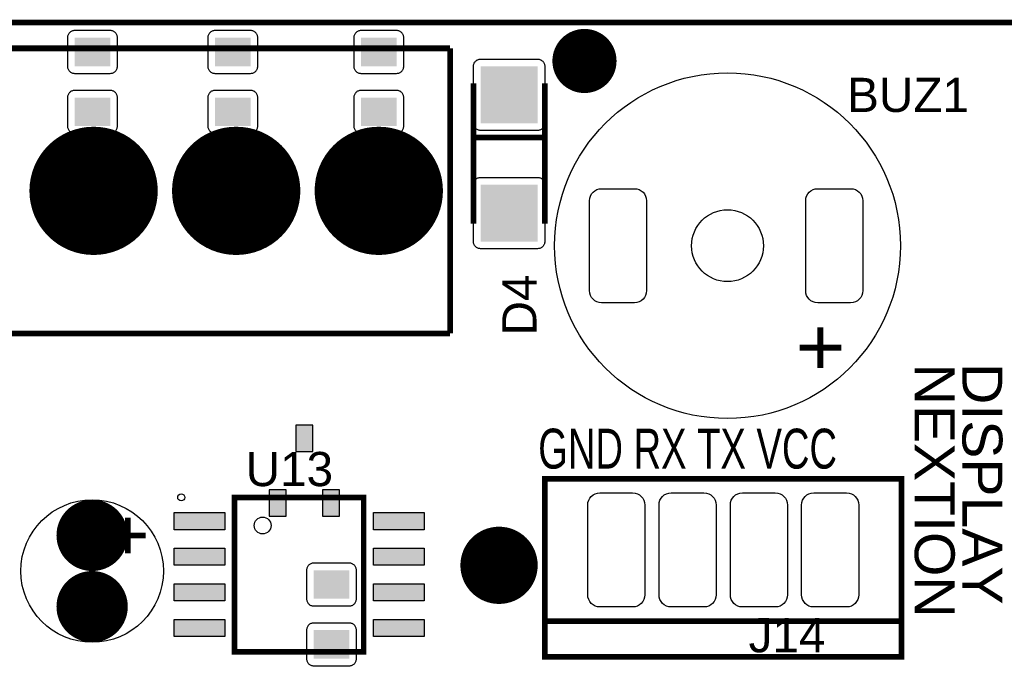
# Model space of a CAD drawing. Header units: inches. Extents: x -3.34 to 3.34, y -1.57 to 1.57.
# Tile 11 of 14: x -2.04 to -0.66, y 0.65 to 1.57. Entities that reach past the tile are written whole.
import ezdxf

# ---------------------------------------------------------------- set-up
doc = ezdxf.new("R2010")
doc.units = ezdxf.units.IN
doc.layers.get('0').update_dxf_attribs({"linetype": 'CONTINUOUS'})

# ---------------------------------------------------------------- blocks, each defined once
blk = doc.blocks.new('RPAD')
blk.add_trace([(-0.5, -0.5), (-0.5, 0.5), (0.5, -0.5), (0.5, 0.5)])
blk = doc.blocks.new('EPAD')
at = {"const_width": 0.5}
blk.add_lwpolyline([(-0.25, 0, 1), (0.25, 0, 1)], format="xyb", close=True, dxfattribs=at)

msp = doc.modelspace()

# ---------------------------------------------------------------- linework, layer by layer
for points, const_width in [([(-3.332118, -1.570866), (3.333236, -1.570866), (3.333236, 1.570866), (-3.332118, 1.570866), (-3.332118, -1.570866)], 0.008), ([(-3.332118, -1.570866), (3.333236, -1.570866), (3.333236, 1.570866), (-3.332118, 1.570866), (-3.332118, -1.570866)], 0.008), ([(-3.332118, -1.570866), (3.333236, -1.570866), (3.333236, 1.570866), (-3.332118, 1.570866), (-3.332118, -1.570866)], 0.008), ([(-3.032906, 1.134646), (-3.032906, 1.534646), (-1.432906, 1.534646)], 0.008), ([(-3.032906, 1.134646), (-3.032906, 1.534646), (-1.432906, 1.534646)], 0.008), ([(-3.032906, 1.134646), (-3.032906, 1.534646), (-1.432906, 1.534646)], 0.008), ([(-1.432906, 1.134646), (-1.432906, 1.534646)], 0.008), ([(-1.432906, 1.134646), (-1.432906, 1.534646)], 0.008), ([(-1.432906, 1.134646), (-1.432906, 1.534646)], 0.008), ([(-1.400118, 1.28848), (-1.400118, 1.48548)], 0.008), ([(-1.400118, 1.28848), (-1.400118, 1.48548)], 0.008), ([(-1.400118, 1.28848), (-1.400118, 1.48548)], 0.008), ([(-1.300118, 1.48548), (-1.300118, 1.28848)], 0.008), ([(-1.300118, 1.48548), (-1.300118, 1.28848)], 0.008), ([(-1.300118, 1.48548), (-1.300118, 1.28848)], 0.008), ([(-1.400118, 1.40948), (-1.300118, 1.40948)], 0.008), ([(-1.400118, 1.40948), (-1.300118, 1.40948)], 0.008), ([(-1.400118, 1.40948), (-1.300118, 1.40948)], 0.008), ([(-1.432906, 1.134646), (-3.032906, 1.134646)], 0.008), ([(-1.432906, 1.134646), (-3.032906, 1.134646)], 0.008), ([(-1.432906, 1.134646), (-3.032906, 1.134646)], 0.008), ([(-1.299835, 0.680709), (-0.799835, 0.680709), (-0.799835, 0.930709), (-1.299835, 0.930709), (-1.299835, 0.680709)], 0.008), ([(-1.299835, 0.680709), (-0.799835, 0.680709), (-0.799835, 0.930709), (-1.299835, 0.930709), (-1.299835, 0.680709)], 0.008), ([(-1.299835, 0.680709), (-0.799835, 0.680709), (-0.799835, 0.930709), (-1.299835, 0.930709), (-1.299835, 0.680709)], 0.008), ([(-1.735181, 0.687866), (-1.554079, 0.687866), (-1.554079, 0.904402), (-1.735181, 0.904402), (-1.735181, 0.687866)], 0.007874), ([(-1.735181, 0.687866), (-1.554079, 0.687866), (-1.554079, 0.904402), (-1.735181, 0.904402), (-1.735181, 0.687866)], 0.007874), ([(-1.735181, 0.687866), (-1.554079, 0.687866), (-1.554079, 0.904402), (-1.735181, 0.904402), (-1.735181, 0.687866)], 0.007874), ([(-1.884929, 0.876134), (-1.884929, 0.826134)], 0.008), ([(-1.884929, 0.876134), (-1.884929, 0.826134)], 0.008), ([(-1.884929, 0.876134), (-1.884929, 0.826134)], 0.008), ([(-1.859929, 0.851134), (-1.909929, 0.851134)], 0.008), ([(-1.859929, 0.851134), (-1.909929, 0.851134)], 0.008), ([(-1.859929, 0.851134), (-1.909929, 0.851134)], 0.008), ([(-0.799835, 0.730709), (-1.299835, 0.730709)], 0.008), ([(-0.799835, 0.730709), (-1.299835, 0.730709)], 0.008), ([(-0.799835, 0.730709), (-1.299835, 0.730709)], 0.008)]:
    msp.add_lwpolyline(points, dxfattribs=dict(const_width=const_width))
for points in [[(-1.89948, 1.509528), (-1.89948, 1.549528), (-1.899531, 1.550567), (-1.899679, 1.551572), (-1.899921, 1.552539), (-1.900252, 1.553463), (-1.900667, 1.554339), (-1.901161, 1.555163), (-1.901731, 1.555931), (-1.902371, 1.556637), (-1.903077, 1.557277), (-1.903844, 1.557846), (-1.904669, 1.558341), (-1.905545, 1.558756), (-1.906469, 1.559087), (-1.907436, 1.559329), (-1.908441, 1.559477), (-1.90948, 1.559528), (-1.95948, 1.559528), (-1.96052, 1.559477), (-1.961525, 1.559329), (-1.962492, 1.559087), (-1.963416, 1.558756), (-1.964292, 1.558341), (-1.965116, 1.557846), (-1.965883, 1.557277), (-1.96659, 1.556637), (-1.96723, 1.555931), (-1.967799, 1.555163), (-1.968294, 1.554339), (-1.968709, 1.553463), (-1.969039, 1.552539), (-1.969281, 1.551572), (-1.96943, 1.550567), (-1.96948, 1.549528), (-1.96948, 1.509528), (-1.96943, 1.508488), (-1.969281, 1.507483), (-1.969039, 1.506516), (-1.968709, 1.505592), (-1.968294, 1.504716), (-1.967799, 1.503892), (-1.96723, 1.503124), (-1.96659, 1.502418), (-1.965883, 1.501778), (-1.965116, 1.501209), (-1.964292, 1.500714), (-1.963416, 1.500299), (-1.962492, 1.499969), (-1.961525, 1.499726), (-1.96052, 1.499578), (-1.95948, 1.499528), (-1.90948, 1.499528), (-1.908441, 1.499578), (-1.907436, 1.499726), (-1.906469, 1.499969), (-1.905545, 1.500299), (-1.904669, 1.500714), (-1.903844, 1.501209), (-1.903077, 1.501778), (-1.902371, 1.502418), (-1.901731, 1.503124), (-1.901161, 1.503892), (-1.900667, 1.504716), (-1.900252, 1.505592), (-1.899921, 1.506516), (-1.899679, 1.507483), (-1.899531, 1.508488), (-1.89948, 1.509528)], [(-1.70263, 1.509528), (-1.70263, 1.549528), (-1.70268, 1.550567), (-1.702829, 1.551572), (-1.703071, 1.552539), (-1.703402, 1.553463), (-1.703816, 1.554339), (-1.704311, 1.555163), (-1.70488, 1.555931), (-1.70552, 1.556637), (-1.706227, 1.557277), (-1.706994, 1.557846), (-1.707818, 1.558341), (-1.708694, 1.558756), (-1.709619, 1.559087), (-1.710585, 1.559329), (-1.711591, 1.559477), (-1.71263, 1.559528), (-1.76263, 1.559528), (-1.763669, 1.559477), (-1.764674, 1.559329), (-1.765641, 1.559087), (-1.766565, 1.558756), (-1.767442, 1.558341), (-1.768266, 1.557846), (-1.769033, 1.557277), (-1.769739, 1.556637), (-1.77038, 1.555931), (-1.770949, 1.555163), (-1.771444, 1.554339), (-1.771858, 1.553463), (-1.772189, 1.552539), (-1.772431, 1.551572), (-1.77258, 1.550567), (-1.77263, 1.549528), (-1.77263, 1.509528), (-1.77258, 1.508488), (-1.772431, 1.507483), (-1.772189, 1.506516), (-1.771858, 1.505592), (-1.771444, 1.504716), (-1.770949, 1.503892), (-1.77038, 1.503124), (-1.769739, 1.502418), (-1.769033, 1.501778), (-1.768266, 1.501209), (-1.767442, 1.500714), (-1.766565, 1.500299), (-1.765641, 1.499969), (-1.764674, 1.499726), (-1.763669, 1.499578), (-1.76263, 1.499528), (-1.71263, 1.499528), (-1.711591, 1.499578), (-1.710585, 1.499726), (-1.709619, 1.499969), (-1.708694, 1.500299), (-1.707818, 1.500714), (-1.706994, 1.501209), (-1.706227, 1.501778), (-1.70552, 1.502418), (-1.70488, 1.503124), (-1.704311, 1.503892), (-1.703816, 1.504716), (-1.703402, 1.505592), (-1.703071, 1.506516), (-1.702829, 1.507483), (-1.70268, 1.508488), (-1.70263, 1.509528)], [(-1.497906, 1.509528), (-1.497906, 1.549528), (-1.497956, 1.550567), (-1.498104, 1.551572), (-1.498346, 1.552539), (-1.498677, 1.553463), (-1.499092, 1.554339), (-1.499587, 1.555163), (-1.500156, 1.555931), (-1.500796, 1.556637), (-1.501502, 1.557277), (-1.50227, 1.557846), (-1.503094, 1.558341), (-1.50397, 1.558756), (-1.504894, 1.559087), (-1.505861, 1.559329), (-1.506866, 1.559477), (-1.507906, 1.559528), (-1.557906, 1.559528), (-1.558945, 1.559477), (-1.55995, 1.559329), (-1.560917, 1.559087), (-1.561841, 1.558756), (-1.562717, 1.558341), (-1.563541, 1.557846), (-1.564309, 1.557277), (-1.565015, 1.556637), (-1.565655, 1.555931), (-1.566224, 1.555163), (-1.566719, 1.554339), (-1.567134, 1.553463), (-1.567465, 1.552539), (-1.567707, 1.551572), (-1.567855, 1.550567), (-1.567906, 1.549528), (-1.567906, 1.509528), (-1.567855, 1.508488), (-1.567707, 1.507483), (-1.567465, 1.506516), (-1.567134, 1.505592), (-1.566719, 1.504716), (-1.566224, 1.503892), (-1.565655, 1.503124), (-1.565015, 1.502418), (-1.564309, 1.501778), (-1.563541, 1.501209), (-1.562717, 1.500714), (-1.561841, 1.500299), (-1.560917, 1.499969), (-1.55995, 1.499726), (-1.558945, 1.499578), (-1.557906, 1.499528), (-1.507906, 1.499528), (-1.506866, 1.499578), (-1.505861, 1.499726), (-1.504894, 1.499969), (-1.50397, 1.500299), (-1.503094, 1.500714), (-1.50227, 1.501209), (-1.501502, 1.501778), (-1.500796, 1.502418), (-1.500156, 1.503124), (-1.499587, 1.503892), (-1.499092, 1.504716), (-1.498677, 1.505592), (-1.498346, 1.506516), (-1.498104, 1.507483), (-1.497956, 1.508488), (-1.497906, 1.509528)], [(-1.400118, 1.42948), (-1.400118, 1.50948), (-1.400068, 1.51052), (-1.399919, 1.511525), (-1.399677, 1.512492), (-1.399346, 1.513416), (-1.398932, 1.514292), (-1.398437, 1.515116), (-1.397868, 1.515884), (-1.397228, 1.51659), (-1.396521, 1.51723), (-1.395754, 1.517799), (-1.39493, 1.518294), (-1.394054, 1.518709), (-1.39313, 1.519039), (-1.392163, 1.519281), (-1.391157, 1.51943), (-1.390118, 1.51948), (-1.310118, 1.51948), (-1.309079, 1.51943), (-1.308074, 1.519281), (-1.307107, 1.519039), (-1.306183, 1.518709), (-1.305306, 1.518294), (-1.304482, 1.517799), (-1.303715, 1.51723), (-1.303009, 1.51659), (-1.302369, 1.515884), (-1.301799, 1.515116), (-1.301304, 1.514292), (-1.30089, 1.513416), (-1.300559, 1.512492), (-1.300317, 1.511525), (-1.300169, 1.51052), (-1.300118, 1.50948), (-1.300118, 1.42948), (-1.300169, 1.428441), (-1.300317, 1.427436), (-1.300559, 1.426469), (-1.30089, 1.425545), (-1.301304, 1.424669), (-1.301799, 1.423844), (-1.302369, 1.423077), (-1.303009, 1.422371), (-1.303715, 1.421731), (-1.304482, 1.421161), (-1.305306, 1.420667), (-1.306183, 1.420252), (-1.307107, 1.419921), (-1.308074, 1.419679), (-1.309079, 1.419531), (-1.310118, 1.41948), (-1.390118, 1.41948), (-1.391157, 1.419531), (-1.392163, 1.419679), (-1.39313, 1.419921), (-1.394054, 1.420252), (-1.39493, 1.420667), (-1.395754, 1.421161), (-1.396521, 1.421731), (-1.397228, 1.422371), (-1.397868, 1.423077), (-1.398437, 1.423844), (-1.398932, 1.424669), (-1.399346, 1.425545), (-1.399677, 1.426469), (-1.399919, 1.427436), (-1.400068, 1.428441), (-1.400118, 1.42948)], [(-1.89948, 1.425528), (-1.89948, 1.465528), (-1.899531, 1.466567), (-1.899679, 1.467572), (-1.899921, 1.468539), (-1.900252, 1.469463), (-1.900667, 1.470339), (-1.901161, 1.471163), (-1.901731, 1.471931), (-1.902371, 1.472637), (-1.903077, 1.473277), (-1.903844, 1.473846), (-1.904669, 1.474341), (-1.905545, 1.474756), (-1.906469, 1.475087), (-1.907436, 1.475329), (-1.908441, 1.475477), (-1.90948, 1.475528), (-1.95948, 1.475528), (-1.96052, 1.475477), (-1.961525, 1.475329), (-1.962492, 1.475087), (-1.963416, 1.474756), (-1.964292, 1.474341), (-1.965116, 1.473846), (-1.965883, 1.473277), (-1.96659, 1.472637), (-1.96723, 1.471931), (-1.967799, 1.471163), (-1.968294, 1.470339), (-1.968709, 1.469463), (-1.969039, 1.468539), (-1.969281, 1.467572), (-1.96943, 1.466567), (-1.96948, 1.465528), (-1.96948, 1.425528), (-1.96943, 1.424488), (-1.969281, 1.423483), (-1.969039, 1.422516), (-1.968709, 1.421592), (-1.968294, 1.420716), (-1.967799, 1.419892), (-1.96723, 1.419124), (-1.96659, 1.418418), (-1.965883, 1.417778), (-1.965116, 1.417209), (-1.964292, 1.416714), (-1.963416, 1.416299), (-1.962492, 1.415969), (-1.961525, 1.415726), (-1.96052, 1.415578), (-1.95948, 1.415528), (-1.90948, 1.415528), (-1.908441, 1.415578), (-1.907436, 1.415726), (-1.906469, 1.415969), (-1.905545, 1.416299), (-1.904669, 1.416714), (-1.903844, 1.417209), (-1.903077, 1.417778), (-1.902371, 1.418418), (-1.901731, 1.419124), (-1.901161, 1.419892), (-1.900667, 1.420716), (-1.900252, 1.421592), (-1.899921, 1.422516), (-1.899679, 1.423483), (-1.899531, 1.424488), (-1.89948, 1.425528)], [(-1.70263, 1.425528), (-1.70263, 1.465528), (-1.70268, 1.466567), (-1.702829, 1.467572), (-1.703071, 1.468539), (-1.703402, 1.469463), (-1.703816, 1.470339), (-1.704311, 1.471163), (-1.70488, 1.471931), (-1.70552, 1.472637), (-1.706227, 1.473277), (-1.706994, 1.473846), (-1.707818, 1.474341), (-1.708694, 1.474756), (-1.709619, 1.475087), (-1.710585, 1.475329), (-1.711591, 1.475477), (-1.71263, 1.475528), (-1.76263, 1.475528), (-1.763669, 1.475477), (-1.764674, 1.475329), (-1.765641, 1.475087), (-1.766565, 1.474756), (-1.767442, 1.474341), (-1.768266, 1.473846), (-1.769033, 1.473277), (-1.769739, 1.472637), (-1.77038, 1.471931), (-1.770949, 1.471163), (-1.771444, 1.470339), (-1.771858, 1.469463), (-1.772189, 1.468539), (-1.772431, 1.467572), (-1.77258, 1.466567), (-1.77263, 1.465528), (-1.77263, 1.425528), (-1.77258, 1.424488), (-1.772431, 1.423483), (-1.772189, 1.422516), (-1.771858, 1.421592), (-1.771444, 1.420716), (-1.770949, 1.419892), (-1.77038, 1.419124), (-1.769739, 1.418418), (-1.769033, 1.417778), (-1.768266, 1.417209), (-1.767442, 1.416714), (-1.766565, 1.416299), (-1.765641, 1.415969), (-1.764674, 1.415726), (-1.763669, 1.415578), (-1.76263, 1.415528), (-1.71263, 1.415528), (-1.711591, 1.415578), (-1.710585, 1.415726), (-1.709619, 1.415969), (-1.708694, 1.416299), (-1.707818, 1.416714), (-1.706994, 1.417209), (-1.706227, 1.417778), (-1.70552, 1.418418), (-1.70488, 1.419124), (-1.704311, 1.419892), (-1.703816, 1.420716), (-1.703402, 1.421592), (-1.703071, 1.422516), (-1.702829, 1.423483), (-1.70268, 1.424488), (-1.70263, 1.425528)], [(-1.497906, 1.425528), (-1.497906, 1.465528), (-1.497956, 1.466567), (-1.498104, 1.467572), (-1.498346, 1.468539), (-1.498677, 1.469463), (-1.499092, 1.470339), (-1.499587, 1.471163), (-1.500156, 1.471931), (-1.500796, 1.472637), (-1.501502, 1.473277), (-1.50227, 1.473846), (-1.503094, 1.474341), (-1.50397, 1.474756), (-1.504894, 1.475087), (-1.505861, 1.475329), (-1.506866, 1.475477), (-1.507906, 1.475528), (-1.557906, 1.475528), (-1.558945, 1.475477), (-1.55995, 1.475329), (-1.560917, 1.475087), (-1.561841, 1.474756), (-1.562717, 1.474341), (-1.563541, 1.473846), (-1.564309, 1.473277), (-1.565015, 1.472637), (-1.565655, 1.471931), (-1.566224, 1.471163), (-1.566719, 1.470339), (-1.567134, 1.469463), (-1.567465, 1.468539), (-1.567707, 1.467572), (-1.567855, 1.466567), (-1.567906, 1.465528), (-1.567906, 1.425528), (-1.567855, 1.424488), (-1.567707, 1.423483), (-1.567465, 1.422516), (-1.567134, 1.421592), (-1.566719, 1.420716), (-1.566224, 1.419892), (-1.565655, 1.419124), (-1.565015, 1.418418), (-1.564309, 1.417778), (-1.563541, 1.417209), (-1.562717, 1.416714), (-1.561841, 1.416299), (-1.560917, 1.415969), (-1.55995, 1.415726), (-1.558945, 1.415578), (-1.557906, 1.415528), (-1.507906, 1.415528), (-1.506866, 1.415578), (-1.505861, 1.415726), (-1.504894, 1.415969), (-1.50397, 1.416299), (-1.503094, 1.416714), (-1.50227, 1.417209), (-1.501502, 1.417778), (-1.500796, 1.418418), (-1.500156, 1.419124), (-1.499587, 1.419892), (-1.499092, 1.420716), (-1.498677, 1.421592), (-1.498346, 1.422516), (-1.498104, 1.423483), (-1.497956, 1.424488), (-1.497906, 1.425528)], [(-1.400118, 1.26348), (-1.400118, 1.34348), (-1.400068, 1.34452), (-1.399919, 1.345525), (-1.399677, 1.346492), (-1.399346, 1.347416), (-1.398932, 1.348292), (-1.398437, 1.349116), (-1.397868, 1.349884), (-1.397228, 1.35059), (-1.396521, 1.35123), (-1.395754, 1.351799), (-1.39493, 1.352294), (-1.394054, 1.352709), (-1.39313, 1.353039), (-1.392163, 1.353281), (-1.391157, 1.35343), (-1.390118, 1.35348), (-1.310118, 1.35348), (-1.309079, 1.35343), (-1.308074, 1.353281), (-1.307107, 1.353039), (-1.306183, 1.352709), (-1.305306, 1.352294), (-1.304482, 1.351799), (-1.303715, 1.35123), (-1.303009, 1.35059), (-1.302369, 1.349884), (-1.301799, 1.349116), (-1.301304, 1.348292), (-1.30089, 1.347416), (-1.300559, 1.346492), (-1.300317, 1.345525), (-1.300169, 1.34452), (-1.300118, 1.34348), (-1.300118, 1.26348), (-1.300169, 1.262441), (-1.300317, 1.261436), (-1.300559, 1.260469), (-1.30089, 1.259545), (-1.301304, 1.258669), (-1.301799, 1.257844), (-1.302369, 1.257077), (-1.303009, 1.256371), (-1.303715, 1.255731), (-1.304482, 1.255161), (-1.305306, 1.254667), (-1.306183, 1.254252), (-1.307107, 1.253921), (-1.308074, 1.253679), (-1.309079, 1.253531), (-1.310118, 1.25348), (-1.390118, 1.25348), (-1.391157, 1.253531), (-1.392163, 1.253679), (-1.39313, 1.253921), (-1.394054, 1.254252), (-1.39493, 1.254667), (-1.395754, 1.255161), (-1.396521, 1.255731), (-1.397228, 1.256371), (-1.397868, 1.257077), (-1.398437, 1.257844), (-1.398932, 1.258669), (-1.399346, 1.259545), (-1.399677, 1.260469), (-1.399919, 1.261436), (-1.400068, 1.262441), (-1.400118, 1.26348)], [(-1.174339, 1.177677), (-1.220339, 1.177677), (-1.223815, 1.178015), (-1.227029, 1.178989), (-1.22992, 1.180535), (-1.232424, 1.182591), (-1.234481, 1.185096), (-1.236027, 1.187987), (-1.237, 1.191201), (-1.237339, 1.194677), (-1.237339, 1.320677), (-1.237, 1.324153), (-1.236027, 1.327367), (-1.234481, 1.330258), (-1.232424, 1.332763), (-1.22992, 1.33482), (-1.227029, 1.336366), (-1.223815, 1.337339), (-1.220339, 1.337677), (-1.174339, 1.337677), (-1.170863, 1.337339), (-1.167648, 1.336366), (-1.164757, 1.33482), (-1.162253, 1.332763), (-1.160196, 1.330258), (-1.15865, 1.327367), (-1.157677, 1.324153), (-1.157339, 1.320677), (-1.157339, 1.194677), (-1.157677, 1.191201), (-1.15865, 1.187987), (-1.160196, 1.185096), (-1.162253, 1.182591), (-1.164757, 1.180535), (-1.167648, 1.178989), (-1.170863, 1.178015), (-1.174339, 1.177677)], [(-0.871189, 1.177677), (-0.917189, 1.177677), (-0.920665, 1.178015), (-0.923879, 1.178989), (-0.92677, 1.180535), (-0.929275, 1.182591), (-0.931331, 1.185096), (-0.932878, 1.187987), (-0.933851, 1.191201), (-0.934189, 1.194677), (-0.934189, 1.320677), (-0.933851, 1.324153), (-0.932878, 1.327367), (-0.931331, 1.330258), (-0.929275, 1.332763), (-0.92677, 1.33482), (-0.923879, 1.336366), (-0.920665, 1.337339), (-0.917189, 1.337677), (-0.871189, 1.337677), (-0.867713, 1.337339), (-0.864499, 1.336366), (-0.861608, 1.33482), (-0.859103, 1.332763), (-0.857046, 1.330258), (-0.8555, 1.327367), (-0.854527, 1.324153), (-0.854189, 1.320677), (-0.854189, 1.194677), (-0.854527, 1.191201), (-0.8555, 1.187987), (-0.857046, 1.185096), (-0.859103, 1.182591), (-0.861608, 1.180535), (-0.864499, 1.178989), (-0.867713, 1.178015), (-0.871189, 1.177677)], [(-1.649244, 0.968634), (-1.625244, 0.968634), (-1.625244, 1.005634), (-1.649244, 1.005634), (-1.649244, 0.968634)], [(-1.686646, 0.878083), (-1.662646, 0.878083), (-1.662646, 0.915083), (-1.686646, 0.915083), (-1.686646, 0.878083)], [(-1.611843, 0.878083), (-1.587843, 0.878083), (-1.587843, 0.915083), (-1.611843, 0.915083), (-1.611843, 0.878083)], [(-1.176835, 0.750709), (-1.222835, 0.750709), (-1.226311, 0.751047), (-1.229525, 0.75202), (-1.232416, 0.753566), (-1.23492, 0.755623), (-1.236977, 0.758128), (-1.238523, 0.761019), (-1.239496, 0.764233), (-1.239835, 0.767709), (-1.239835, 0.893709), (-1.239496, 0.897185), (-1.238523, 0.900399), (-1.236977, 0.90329), (-1.23492, 0.905794), (-1.232416, 0.907851), (-1.229525, 0.909397), (-1.226311, 0.91037), (-1.222835, 0.910709), (-1.176835, 0.910709), (-1.173359, 0.91037), (-1.170144, 0.909397), (-1.167254, 0.907851), (-1.164749, 0.905794), (-1.162692, 0.90329), (-1.161146, 0.900399), (-1.160173, 0.897185), (-1.159835, 0.893709), (-1.159835, 0.767709), (-1.160173, 0.764233), (-1.161146, 0.761019), (-1.162692, 0.758128), (-1.164749, 0.755623), (-1.167254, 0.753566), (-1.170144, 0.75202), (-1.173359, 0.751047), (-1.176835, 0.750709)], [(-1.076835, 0.750709), (-1.122835, 0.750709), (-1.126311, 0.751047), (-1.129525, 0.75202), (-1.132416, 0.753566), (-1.13492, 0.755623), (-1.136977, 0.758128), (-1.138523, 0.761019), (-1.139496, 0.764233), (-1.139835, 0.767709), (-1.139835, 0.893709), (-1.139496, 0.897185), (-1.138523, 0.900399), (-1.136977, 0.90329), (-1.13492, 0.905794), (-1.132416, 0.907851), (-1.129525, 0.909397), (-1.126311, 0.91037), (-1.122835, 0.910709), (-1.076835, 0.910709), (-1.073359, 0.91037), (-1.070144, 0.909397), (-1.067254, 0.907851), (-1.064749, 0.905794), (-1.062692, 0.90329), (-1.061146, 0.900399), (-1.060173, 0.897185), (-1.059835, 0.893709), (-1.059835, 0.767709), (-1.060173, 0.764233), (-1.061146, 0.761019), (-1.062692, 0.758128), (-1.064749, 0.755623), (-1.067254, 0.753566), (-1.070144, 0.75202), (-1.073359, 0.751047), (-1.076835, 0.750709)], [(-0.976835, 0.750709), (-1.022835, 0.750709), (-1.026311, 0.751047), (-1.029525, 0.75202), (-1.032416, 0.753566), (-1.03492, 0.755623), (-1.036977, 0.758128), (-1.038523, 0.761019), (-1.039496, 0.764233), (-1.039835, 0.767709), (-1.039835, 0.893709), (-1.039496, 0.897185), (-1.038523, 0.900399), (-1.036977, 0.90329), (-1.03492, 0.905794), (-1.032416, 0.907851), (-1.029525, 0.909397), (-1.026311, 0.91037), (-1.022835, 0.910709), (-0.976835, 0.910709), (-0.973359, 0.91037), (-0.970144, 0.909397), (-0.967254, 0.907851), (-0.964749, 0.905794), (-0.962692, 0.90329), (-0.961146, 0.900399), (-0.960173, 0.897185), (-0.959835, 0.893709), (-0.959835, 0.767709), (-0.960173, 0.764233), (-0.961146, 0.761019), (-0.962692, 0.758128), (-0.964749, 0.755623), (-0.967254, 0.753566), (-0.970144, 0.75202), (-0.973359, 0.751047), (-0.976835, 0.750709)], [(-0.876835, 0.750709), (-0.922835, 0.750709), (-0.926311, 0.751047), (-0.929525, 0.75202), (-0.932416, 0.753566), (-0.93492, 0.755623), (-0.936977, 0.758128), (-0.938523, 0.761019), (-0.939496, 0.764233), (-0.939835, 0.767709), (-0.939835, 0.893709), (-0.939496, 0.897185), (-0.938523, 0.900399), (-0.936977, 0.90329), (-0.93492, 0.905794), (-0.932416, 0.907851), (-0.929525, 0.909397), (-0.926311, 0.91037), (-0.922835, 0.910709), (-0.876835, 0.910709), (-0.873359, 0.91037), (-0.870144, 0.909397), (-0.867254, 0.907851), (-0.864749, 0.905794), (-0.862692, 0.90329), (-0.861146, 0.900399), (-0.860173, 0.897185), (-0.859835, 0.893709), (-0.859835, 0.767709), (-0.860173, 0.764233), (-0.861146, 0.761019), (-0.862692, 0.758128), (-0.864749, 0.755623), (-0.867254, 0.753566), (-0.870144, 0.75202), (-0.873359, 0.751047), (-0.876835, 0.750709)], [(-1.819894, 0.859134), (-1.819894, 0.883134), (-1.748894, 0.883134), (-1.748894, 0.859134), (-1.819894, 0.859134)], [(-1.540366, 0.859134), (-1.540366, 0.883134), (-1.469366, 0.883134), (-1.469366, 0.859134), (-1.540366, 0.859134)], [(-1.819894, 0.809134), (-1.819894, 0.833134), (-1.748894, 0.833134), (-1.748894, 0.809134), (-1.819894, 0.809134)], [(-1.540366, 0.809134), (-1.540366, 0.833134), (-1.469366, 0.833134), (-1.469366, 0.809134), (-1.540366, 0.809134)], [(-1.564244, 0.762134), (-1.564244, 0.802134), (-1.564294, 0.803173), (-1.564443, 0.804178), (-1.564685, 0.805145), (-1.565016, 0.806069), (-1.56543, 0.806946), (-1.565925, 0.80777), (-1.566494, 0.808537), (-1.567135, 0.809243), (-1.567841, 0.809883), (-1.568608, 0.810453), (-1.569432, 0.810947), (-1.570309, 0.811362), (-1.571233, 0.811693), (-1.5722, 0.811935), (-1.573205, 0.812083), (-1.574244, 0.812134), (-1.624244, 0.812134), (-1.625283, 0.812083), (-1.626289, 0.811935), (-1.627256, 0.811693), (-1.62818, 0.811362), (-1.629056, 0.810947), (-1.62988, 0.810453), (-1.630647, 0.809883), (-1.631354, 0.809243), (-1.631994, 0.808537), (-1.632563, 0.80777), (-1.633058, 0.806946), (-1.633472, 0.806069), (-1.633803, 0.805145), (-1.634045, 0.804178), (-1.634194, 0.803173), (-1.634244, 0.802134), (-1.634244, 0.762134), (-1.634194, 0.761094), (-1.634045, 0.760089), (-1.633803, 0.759122), (-1.633472, 0.758198), (-1.633058, 0.757322), (-1.632563, 0.756498), (-1.631994, 0.75573), (-1.631354, 0.755024), (-1.630647, 0.754384), (-1.62988, 0.753815), (-1.629056, 0.75332), (-1.62818, 0.752906), (-1.627256, 0.752575), (-1.626289, 0.752333), (-1.625283, 0.752184), (-1.624244, 0.752134), (-1.574244, 0.752134), (-1.573205, 0.752184), (-1.5722, 0.752333), (-1.571233, 0.752575), (-1.570309, 0.752906), (-1.569432, 0.75332), (-1.568608, 0.753815), (-1.567841, 0.754384), (-1.567135, 0.755024), (-1.566494, 0.75573), (-1.565925, 0.756498), (-1.56543, 0.757322), (-1.565016, 0.758198), (-1.564685, 0.759122), (-1.564443, 0.760089), (-1.564294, 0.761094), (-1.564244, 0.762134)], [(-1.819894, 0.759134), (-1.819894, 0.783134), (-1.748894, 0.783134), (-1.748894, 0.759134), (-1.819894, 0.759134)], [(-1.540366, 0.759134), (-1.540366, 0.783134), (-1.469366, 0.783134), (-1.469366, 0.759134), (-1.540366, 0.759134)], [(-1.819894, 0.709134), (-1.819894, 0.733134), (-1.748894, 0.733134), (-1.748894, 0.709134), (-1.819894, 0.709134)], [(-1.540366, 0.709134), (-1.540366, 0.733134), (-1.469366, 0.733134), (-1.469366, 0.709134), (-1.540366, 0.709134)], [(-1.564244, 0.678134), (-1.564244, 0.718134), (-1.564294, 0.719173), (-1.564443, 0.720178), (-1.564685, 0.721145), (-1.565016, 0.722069), (-1.56543, 0.722946), (-1.565925, 0.72377), (-1.566494, 0.724537), (-1.567135, 0.725243), (-1.567841, 0.725883), (-1.568608, 0.726453), (-1.569432, 0.726947), (-1.570309, 0.727362), (-1.571233, 0.727693), (-1.5722, 0.727935), (-1.573205, 0.728083), (-1.574244, 0.728134), (-1.624244, 0.728134), (-1.625283, 0.728083), (-1.626289, 0.727935), (-1.627256, 0.727693), (-1.62818, 0.727362), (-1.629056, 0.726947), (-1.62988, 0.726453), (-1.630647, 0.725883), (-1.631354, 0.725243), (-1.631994, 0.724537), (-1.632563, 0.72377), (-1.633058, 0.722946), (-1.633472, 0.722069), (-1.633803, 0.721145), (-1.634045, 0.720178), (-1.634194, 0.719173), (-1.634244, 0.718134), (-1.634244, 0.678134), (-1.634194, 0.677094), (-1.634045, 0.676089), (-1.633803, 0.675122), (-1.633472, 0.674198), (-1.633058, 0.673322), (-1.632563, 0.672498), (-1.631994, 0.67173), (-1.631354, 0.671024), (-1.630647, 0.670384), (-1.62988, 0.669815), (-1.629056, 0.66932), (-1.62818, 0.668906), (-1.627256, 0.668575), (-1.626289, 0.668333), (-1.625283, 0.668184), (-1.624244, 0.668134), (-1.574244, 0.668134), (-1.573205, 0.668184), (-1.5722, 0.668333), (-1.571233, 0.668575), (-1.570309, 0.668906), (-1.569432, 0.66932), (-1.568608, 0.669815), (-1.567841, 0.670384), (-1.567135, 0.671024), (-1.566494, 0.67173), (-1.565925, 0.672498), (-1.56543, 0.673322), (-1.565016, 0.674198), (-1.564685, 0.675122), (-1.564443, 0.676089), (-1.564294, 0.677094), (-1.564244, 0.678134)]]:
    msp.add_lwpolyline(points, close=True)
for centre, radius in [((-1.043795, 1.257677), 0.242565), ((-1.043795, 1.257677), 0.242565), ((-1.043795, 1.257677), 0.242565), ((-1.043795, 1.257677), 0.050418), ((-1.043795, 1.257677), 0.050418), ((-1.043795, 1.257677), 0.050418), ((-1.934929, 0.801134), 0.1), ((-1.934929, 0.801134), 0.1), ((-1.934929, 0.801134), 0.1), ((-1.809984, 0.904402), 0.004921), ((-1.809984, 0.904402), 0.004921), ((-1.809984, 0.904402), 0.004921), ((-1.695811, 0.865031), 0.011811), ((-1.695811, 0.865031), 0.011811), ((-1.695811, 0.865031), 0.011811)]:
    msp.add_circle(centre, radius)

# ---------------------------------------------------------------- block references
for p, xscale, yscale in [((-1.244428, 1.516896), 0.09, 0.09), ((-1.932906, 1.334646), 0.18, 0.18), ((-1.732906, 1.334646), 0.18, 0.18), ((-1.532906, 1.334646), 0.18, 0.18), ((-1.934929, 0.851134), 0.1, 0.1), ((-1.364244, 0.809134), 0.108425, 0.108425), ((-1.934929, 0.751134), 0.1, 0.1)]:
    msp.add_blockref('EPAD', p, dxfattribs=dict(xscale=xscale, yscale=yscale))
for p, xscale, yscale, rotation in [((-1.93448, 1.529528), 0.04, 0.05, -90), ((-1.73763, 1.529528), 0.04, 0.05, -90), ((-1.532905, 1.529528), 0.04, 0.05, -90), ((-1.350118, 1.46948), 0.08, 0.08, -270), ((-1.93448, 1.445528), 0.04, 0.05, -90), ((-1.73763, 1.445528), 0.04, 0.05, -90), ((-1.532905, 1.445528), 0.04, 0.05, -90), ((-1.350118, 1.30348), 0.08, 0.08, -270), ((-1.637244, 0.987134), 0.024, 0.037, -180), ((-1.674646, 0.896583), 0.024, 0.037, -180), ((-1.599843, 0.896583), 0.024, 0.037, -180), ((-1.784394, 0.871134), 0.024, 0.071, 90), ((-1.504866, 0.871134), 0.024, 0.071, 90), ((-1.784394, 0.821134), 0.024, 0.071, 90), ((-1.504866, 0.821134), 0.024, 0.071, 90), ((-1.599244, 0.782134), 0.04, 0.05, -90), ((-1.784394, 0.771134), 0.024, 0.071, 90), ((-1.504866, 0.771134), 0.024, 0.071, 90), ((-1.784394, 0.721134), 0.024, 0.071, 90), ((-1.504866, 0.721134), 0.024, 0.071, 90), ((-1.599244, 0.698134), 0.04, 0.05, -90)]:
    msp.add_blockref('RPAD', p, dxfattribs=dict(xscale=xscale, yscale=yscale, rotation=rotation))

# ---------------------------------------------------------------- texts
for s, height, width, p in [('BUZ1', 0.048, 1.041667, (-0.876079, 1.445301)), ('BUZ1', 0.048, 1.041667, (-0.876079, 1.445301)), ('BUZ1', 0.048, 1.041667, (-0.876079, 1.445301)), ('GND RX TX VCC', 0.056, 0.714286, (-1.309283, 0.944874)), ('GND RX TX VCC', 0.056, 0.714286, (-1.309283, 0.944874)), ('GND RX TX VCC', 0.056, 0.714286, (-1.309283, 0.944874)), ('U13', 0.048, 1.041667, (-1.71963, 0.920244)), ('U13', 0.048, 1.041667, (-1.71963, 0.920244)), ('U13', 0.048, 1.041667, (-1.71963, 0.920244)), ('J14', 0.048, 1.041667, (-1.014189, 0.687063)), ('J14', 0.048, 1.041667, (-1.014189, 0.687063)), ('J14', 0.048, 1.041667, (-1.014189, 0.687063))]:
    msp.add_text(s, height=height, dxfattribs=dict(width=width)).set_placement(p)
for s, height, rotation, width, p in [('D4', 0.048, 90, 1.041667, (-1.311693, 1.131756)), ('D4', 0.048, 90, 1.041667, (-1.311693, 1.131756)), ('D4', 0.048, 90, 1.041667, (-1.311693, 1.131756)), ('+', 0.08, 180, 1.125, (-0.878441, 1.153189)), ('+', 0.08, 180, 1.125, (-0.878441, 1.153189)), ('+', 0.08, 180, 1.125, (-0.878441, 1.153189)), ('NEXTION', 0.056, -90, 1.071429, (-0.781228, 1.092276)), ('NEXTION', 0.056, -90, 1.071429, (-0.781228, 1.092276)), ('NEXTION', 0.056, -90, 1.071429, (-0.781228, 1.092276)), ('DISPLAY', 0.056, -90, 1.071429, (-0.714354, 1.092953)), ('DISPLAY', 0.056, -90, 1.071429, (-0.714354, 1.092953)), ('DISPLAY', 0.056, -90, 1.071429, (-0.714354, 1.092953))]:
    msp.add_text(s, height=height, rotation=rotation, dxfattribs=dict(width=width)).set_placement(p)

doc.saveas('drawing.dxf')
